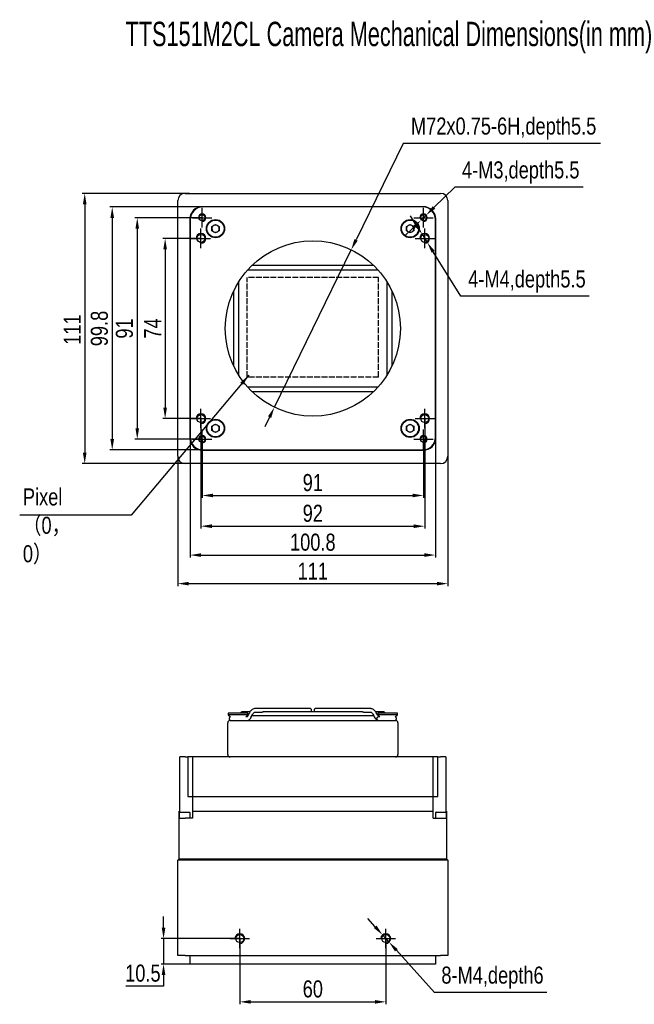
# Model space of a CAD drawing. Header units: millimetres. Extents: x 0 to 15109, y 0 to 959.
# Tile 1 of 5: x 14498 to 14751, y 554 to 959. Entities that reach past the tile are written whole.
import ezdxf

# ---------------------------------------------------------------- set-up
doc = ezdxf.new("R2010")
doc.units = ezdxf.units.MM
for name, pattern in [('ACAD_ISO02W100', [15, 12, -3]), ('CENTER', [50.8, 31.75, -6.35, 6.35, -6.35]), ('CENTER2', [28.575, 19.05, -3.175, 3.175, -3.175])]:
    doc.linetypes.add(name, pattern=pattern)
doc.layers.get('0').update_dxf_attribs({"lineweight": 15})
for name, color, linetype, lineweight in [('粗实线', 7, 'Continuous', 50), ('细实线', 3, 'Continuous', 25), ('细点画线', 1, 'CENTER2', 25), ('细虚线', 2, 'ACAD_ISO02W100', 25)]:
    doc.layers.add(name, color=color, linetype=linetype, lineweight=lineweight)
doc.styles.add('iTek', font='txt', dxfattribs={"width": 0.8, "height": 7})
doc.dimstyles.new('iTek', dxfattribs={"dimscale": 0, "dimtxt": 7, "dimasz": 4.5, "dimexe": 1, "dimexo": 0, "dimgap": 1.5, "dimtad": 1, "dimtoh": 1, "dimdsep": 46, "dimtxsty": 'iTek', "dimcen": 4, "dimclrd": 256, "dimclre": 256, "dimclrt": 256, "dimazin": 2, "dimtfac": 1, "dimtmove": 0, "dimatfit": 3, "dimfxl": 1, "dimlwd": -1, "dimlwe": -1, "dimarcsym": 0})

# ---------------------------------------------------------------- blocks, each defined once
blk = doc.blocks.new('*D115')
at = {"layer": 'Defpoints', "color": 0, "lineweight": 30}
for p in [(14588.53, 581.26), (14557.18, 570.76), (14568.13, 570.76)]:
    blk.add_point(p, dxfattribs=at)
at = {"layer": '细实线'}
for p, q in [((14557.18, 585.76), (14557.18, 590.26)), ((14588.53, 581.26), (14556.18, 581.26)), ((14557.18, 581.26), (14557.18, 570.76)), ((14568.13, 570.76), (14556.18, 570.76)), ((14557.18, 566.26), (14557.18, 561.76)), ((14557.18, 561.76), (14541.69, 561.76))]:
    blk.add_line(p, q, dxfattribs=at)
at = {"layer": '细实线', "lineweight": 30}
for points in [[(14556.43, 585.76), (14557.93, 585.76), (14557.18, 581.26)], [(14556.43, 566.26), (14557.93, 566.26), (14557.18, 570.76)]]:
    blk.add_solid(points, dxfattribs=at)
at = {"layer": '细实线', "insert": (14548.69, 567.01), "char_height": 7, "attachment_point": 5, "style": 'iTek'}
blk.add_mtext('10.5', dxfattribs=at)
blk = doc.blocks.new('*D116')
at = {"layer": 'Defpoints', "color": 0, "lineweight": 30}
for p in [(14588.53, 581.26), (14648.53, 581.26), (14648.53, 555.25)]:
    blk.add_point(p, dxfattribs=at)
at = {"layer": '细实线'}
for p, q in [((14588.53, 581.26), (14588.53, 554.25)), ((14648.53, 581.26), (14648.53, 554.25)), ((14593.03, 555.25), (14644.03, 555.25))]:
    blk.add_line(p, q, dxfattribs=at)
at = {"layer": '细实线', "lineweight": 30}
for points in [[(14593.03, 556), (14593.03, 554.5), (14588.53, 555.25)], [(14644.03, 556), (14644.03, 554.5), (14648.53, 555.25)]]:
    blk.add_solid(points, dxfattribs=at)
at = {"layer": '细实线', "insert": (14618.53, 560.53), "char_height": 7, "attachment_point": 5, "style": 'iTek'}
blk.add_mtext('60', dxfattribs=at)
blk = doc.blocks.new('*D117')
at = {"layer": 'Defpoints', "color": 0, "lineweight": 30}
for p in [(14647.19, 582.75), (14649.87, 579.78)]:
    blk.add_point(p, dxfattribs=at)
at = {"layer": '细实线'}
for p, q in [((14644.18, 586.09), (14641.16, 589.43)), ((14647.19, 582.75), (14649.87, 579.78)), ((14668.54, 559.1), (14652.89, 576.44)), ((14714.75, 559.1), (14668.54, 559.1))]:
    blk.add_line(p, q, dxfattribs=at)
at = {"layer": '细实线', "lineweight": 30}
for points in [[(14644.74, 586.59), (14643.62, 585.59), (14647.19, 582.75)], [(14653.45, 576.94), (14652.33, 575.94), (14649.87, 579.78)]]:
    blk.add_solid(points, dxfattribs=at)
at = {"layer": '细实线', "insert": (14692.39, 565.19), "char_height": 7, "attachment_point": 5, "style": 'iTek'}
blk.add_mtext('8-M4,depth6', dxfattribs=at)
blk = doc.blocks.new('*D98')
at = {"layer": 'Defpoints', "color": 0, "lineweight": 30}
for p in [(14663.47, 870.49), (14665.6, 867.11)]:
    blk.add_point(p, dxfattribs=at)
at = {"layer": '细实线'}
for p, q in [((14661.08, 874.3), (14658.68, 878.11)), ((14663.47, 870.49), (14665.6, 867.11)), ((14679.44, 845.09), (14667.99, 863.3)), ((14732.15, 845.09), (14679.44, 845.09))]:
    blk.add_line(p, q, dxfattribs=at)
at = {"layer": '细实线', "lineweight": 30}
for points in [[(14661.71, 874.7), (14660.44, 873.91), (14663.47, 870.49)], [(14668.63, 863.7), (14667.36, 862.9), (14665.6, 867.11)]]:
    blk.add_solid(points, dxfattribs=at)
at = {"layer": '细实线', "lineweight": 30, "insert": (14706.54, 851.08), "char_height": 7, "attachment_point": 5, "style": 'iTek'}
blk.add_mtext('4-M4,depth5.5', dxfattribs=at)
blk = doc.blocks.new('*D99')
at = {"layer": 'Defpoints', "color": 0, "lineweight": 30}
for p in [(14665.11, 878.35), (14662.96, 876.26)]:
    blk.add_point(p, dxfattribs=at)
at = {"layer": '细实线'}
for p, q in [((14676.88, 889.79), (14668.34, 881.48)), ((14729.59, 889.79), (14676.88, 889.79)), ((14662.96, 876.26), (14665.11, 878.35)), ((14659.73, 873.12), (14656.51, 869.98))]:
    blk.add_line(p, q, dxfattribs=at)
at = {"layer": '细实线', "lineweight": 30}
for points in [[(14667.81, 882.02), (14668.86, 880.95), (14665.11, 878.35)], [(14659.21, 873.66), (14660.26, 872.58), (14662.96, 876.26)]]:
    blk.add_solid(points, dxfattribs=at)
at = {"layer": '细实线', "insert": (14703.99, 895.88), "char_height": 7, "attachment_point": 5, "style": 'iTek'}
blk.add_mtext('4-M3,depth5.5', dxfattribs=at)
blk = doc.blocks.new('*D100')
at = {"layer": 'Defpoints', "color": 0, "lineweight": 30}
for p in [(14567.91, 887.3), (14524.78, 776.3), (14567.28, 776.3)]:
    blk.add_point(p, dxfattribs=at)
at = {"layer": '细实线'}
for p, q in [((14567.91, 887.3), (14523.78, 887.3)), ((14524.78, 882.8), (14524.78, 780.8)), ((14567.28, 776.3), (14523.78, 776.3))]:
    blk.add_line(p, q, dxfattribs=at)
at = {"layer": '细实线', "lineweight": 30}
for points in [[(14524.03, 882.8), (14525.53, 882.8), (14524.78, 887.3)], [(14524.03, 780.8), (14525.53, 780.8), (14524.78, 776.3)]]:
    blk.add_solid(points, dxfattribs=at)
at = {"layer": '细实线', "insert": (14519.66, 831.35), "char_height": 7, "attachment_point": 5, "rotation": 90, "style": 'iTek'}
blk.add_mtext('111', dxfattribs=at)
blk = doc.blocks.new('*D101')
at = {"layer": 'Defpoints', "color": 0, "lineweight": 30}
for p in [(14573.03, 877.3), (14546.37, 786.3), (14573.03, 786.3)]:
    blk.add_point(p, dxfattribs=at)
at = {"layer": '细实线'}
for p, q in [((14573.03, 877.3), (14545.37, 877.3)), ((14546.37, 872.8), (14546.37, 790.8)), ((14573.03, 786.3), (14545.37, 786.3))]:
    blk.add_line(p, q, dxfattribs=at)
at = {"layer": '细实线', "lineweight": 30}
for points in [[(14545.62, 872.8), (14547.12, 872.8), (14546.37, 877.3)], [(14545.62, 790.8), (14547.12, 790.8), (14546.37, 786.3)]]:
    blk.add_solid(points, dxfattribs=at)
at = {"layer": '细实线', "insert": (14541.11, 831.8), "char_height": 7, "attachment_point": 5, "rotation": 90, "style": 'iTek'}
blk.add_mtext('91', dxfattribs=at)
blk = doc.blocks.new('*D102')
at = {"layer": 'Defpoints', "color": 0, "lineweight": 30}
for p in [(14572.53, 868.8), (14557.83, 794.8), (14572.53, 794.8)]:
    blk.add_point(p, dxfattribs=at)
at = {"layer": '细实线'}
for p, q in [((14572.53, 868.8), (14556.83, 868.8)), ((14557.83, 864.3), (14557.83, 799.3)), ((14572.53, 794.8), (14556.83, 794.8))]:
    blk.add_line(p, q, dxfattribs=at)
at = {"layer": '细实线', "lineweight": 30}
for points in [[(14557.08, 864.3), (14558.58, 864.3), (14557.83, 868.8)], [(14557.08, 799.3), (14558.58, 799.3), (14557.83, 794.8)]]:
    blk.add_solid(points, dxfattribs=at)
at = {"layer": '细实线', "insert": (14552.71, 831.8), "char_height": 7, "attachment_point": 5, "rotation": 90, "style": 'iTek'}
blk.add_mtext('74', dxfattribs=at)
blk = doc.blocks.new('*D103')
at = {"layer": 'Defpoints', "color": 0, "lineweight": 30}
for p in [(14573.33, 881.7), (14536.08, 781.9), (14573.33, 781.9)]:
    blk.add_point(p, dxfattribs=at)
at = {"layer": '细实线'}
for p, q in [((14573.33, 881.7), (14535.08, 881.7)), ((14536.08, 877.2), (14536.08, 786.4)), ((14573.33, 781.9), (14535.08, 781.9))]:
    blk.add_line(p, q, dxfattribs=at)
at = {"layer": '细实线', "lineweight": 30}
for points in [[(14535.33, 877.2), (14536.83, 877.2), (14536.08, 881.7)], [(14535.33, 786.4), (14536.83, 786.4), (14536.08, 781.9)]]:
    blk.add_solid(points, dxfattribs=at)
at = {"layer": '细实线', "insert": (14530.81, 831.8), "char_height": 7, "attachment_point": 5, "rotation": 90, "style": 'iTek'}
blk.add_mtext('99.8', dxfattribs=at)
blk = doc.blocks.new('*D104')
at = {"layer": 'Defpoints', "color": 0, "lineweight": 30}
for p in [(14563.03, 779.3), (14674.03, 779.3), (14674.03, 727.02)]:
    blk.add_point(p, dxfattribs=at)
at = {"layer": '细实线'}
for p, q in [((14563.03, 779.3), (14563.03, 726.02)), ((14674.03, 779.3), (14674.03, 726.02)), ((14567.53, 727.02), (14669.53, 727.02))]:
    blk.add_line(p, q, dxfattribs=at)
at = {"layer": '细实线', "lineweight": 30}
for points in [[(14567.53, 727.77), (14567.53, 726.27), (14563.03, 727.02)], [(14669.53, 727.77), (14669.53, 726.27), (14674.03, 727.02)]]:
    blk.add_solid(points, dxfattribs=at)
at = {"layer": '细实线', "insert": (14618.53, 732.14), "char_height": 7, "attachment_point": 5, "style": 'iTek'}
blk.add_mtext('111', dxfattribs=at)
blk = doc.blocks.new('*D105')
at = {"layer": 'Defpoints', "color": 0, "lineweight": 30}
for p in [(14572.53, 794.8), (14664.53, 794.8), (14664.53, 750.6)]:
    blk.add_point(p, dxfattribs=at)
at = {"layer": '细实线'}
for p, q in [((14572.53, 794.8), (14572.53, 749.6)), ((14664.53, 794.8), (14664.53, 749.6)), ((14577.03, 750.6), (14660.03, 750.6))]:
    blk.add_line(p, q, dxfattribs=at)
at = {"layer": '细实线', "lineweight": 30}
for points in [[(14577.03, 751.35), (14577.03, 749.85), (14572.53, 750.6)], [(14660.03, 751.35), (14660.03, 749.85), (14664.53, 750.6)]]:
    blk.add_solid(points, dxfattribs=at)
at = {"layer": '细实线', "insert": (14618.53, 755.87), "char_height": 7, "attachment_point": 5, "style": 'iTek'}
blk.add_mtext('92', dxfattribs=at)
blk = doc.blocks.new('*D106')
at = {"layer": 'Defpoints', "color": 0, "lineweight": 30}
for p in [(14573.03, 786.3), (14664.03, 786.3), (14664.03, 763.22)]:
    blk.add_point(p, dxfattribs=at)
at = {"layer": '细实线'}
for p, q in [((14573.03, 786.3), (14573.03, 762.22)), ((14664.03, 786.3), (14664.03, 762.22)), ((14577.53, 763.22), (14659.53, 763.22))]:
    blk.add_line(p, q, dxfattribs=at)
at = {"layer": '细实线', "lineweight": 30}
for points in [[(14577.53, 763.97), (14577.53, 762.47), (14573.03, 763.22)], [(14659.53, 763.97), (14659.53, 762.47), (14664.03, 763.22)]]:
    blk.add_solid(points, dxfattribs=at)
at = {"layer": '细实线', "insert": (14618.53, 768.48), "char_height": 7, "attachment_point": 5, "style": 'iTek'}
blk.add_mtext('91', dxfattribs=at)
blk = doc.blocks.new('*D107')
at = {"layer": 'Defpoints', "color": 0, "lineweight": 30}
for p in [(14568.13, 787.1), (14668.93, 787.1), (14668.93, 738.75)]:
    blk.add_point(p, dxfattribs=at)
at = {"layer": '细实线'}
for p, q in [((14568.13, 787.1), (14568.13, 737.75)), ((14668.93, 787.1), (14668.93, 737.75)), ((14572.63, 738.75), (14664.43, 738.75))]:
    blk.add_line(p, q, dxfattribs=at)
at = {"layer": '细实线', "lineweight": 30}
for points in [[(14572.63, 739.5), (14572.63, 738), (14568.13, 738.75)], [(14664.43, 739.5), (14664.43, 738), (14668.93, 738.75)]]:
    blk.add_solid(points, dxfattribs=at)
at = {"layer": '细实线', "insert": (14618.53, 744), "char_height": 7, "attachment_point": 5, "style": 'iTek'}
blk.add_mtext('100.8', dxfattribs=at)
blk = doc.blocks.new('*D108')
at = {"layer": 'Defpoints', "color": 0, "lineweight": 30}
for p in [(14634.33, 864.15), (14602.74, 799.45)]:
    blk.add_point(p, dxfattribs=at)
at = {"layer": '细实线'}
for p, q in [((14655.65, 907.8), (14636.31, 868.19)), ((14736.79, 907.8), (14655.65, 907.8)), ((14602.74, 799.45), (14634.33, 864.15)), ((14600.76, 795.41), (14598.79, 791.37))]:
    blk.add_line(p, q, dxfattribs=at)
at = {"layer": '细实线', "lineweight": 30}
for points in [[(14635.63, 868.52), (14636.98, 867.86), (14634.33, 864.15)], [(14600.09, 795.74), (14601.43, 795.08), (14602.74, 799.45)]]:
    blk.add_solid(points, dxfattribs=at)
at = {"layer": '细实线', "insert": (14696.97, 913.89), "char_height": 7, "attachment_point": 5, "style": 'iTek'}
blk.add_mtext('M72x0.75-6H,depth5.5', dxfattribs=at)

msp = doc.modelspace()

# ---------------------------------------------------------------- linework, layer by layer
at = {"color": 7, "linetype": 'Continuous', "lineweight": 30}
for centre, radius in [((14573.035, 877.301), 1.25), ((14664.035, 877.301), 1.25), ((14572.535, 868.801), 1.65), ((14664.535, 868.801), 1.65), ((14572.535, 794.801), 1.65), ((14664.535, 794.801), 1.65), ((14573.035, 786.301), 1.25), ((14573.035, 786.301), 1.25), ((14664.035, 786.301), 1.25)]:
    msp.add_circle(centre, radius, dxfattribs=at)
at = {"layer": '粗实线', "lineweight": 30}
for p, q in [((14566.035, 887.301), (14671.035, 887.301)), ((14563.035, 779.301), (14563.035, 884.301)), ((14664.035, 881.801), (14573.035, 881.801)), ((14663.735, 881.701), (14573.335, 881.701)), ((14674.035, 884.301), (14674.035, 779.301)), ((14568.035, 876.801), (14568.035, 786.801)), ((14568.135, 876.501), (14568.135, 787.101)), ((14577.014, 873.631), (14578.493, 874.533)), ((14577.056, 871.9), (14577.014, 873.631)), ((14578.493, 874.533), (14580.013, 873.703)), ((14580.013, 873.703), (14580.055, 871.971)), ((14657.014, 873.631), (14658.493, 874.533)), ((14657.056, 871.9), (14657.014, 873.631)), ((14658.493, 874.533), (14660.013, 873.703)), ((14660.013, 873.703), (14660.055, 871.971)), ((14668.935, 787.101), (14668.935, 876.501)), ((14669.035, 786.801), (14669.035, 876.801)), ((14578.576, 871.07), (14577.056, 871.9)), ((14580.055, 871.971), (14578.576, 871.07)), ((14658.576, 871.07), (14657.056, 871.9)), ((14660.055, 871.971), (14658.576, 871.07)), ((14593.635, 857.801), (14643.434, 857.801)), ((14645.367, 855.801), (14591.702, 855.801)), ((14588.035, 850.926), (14588.035, 812.677)), ((14649.035, 812.677), (14649.035, 850.926)), ((14586.035, 816.317), (14586.035, 847.285)), ((14651.035, 847.285), (14651.035, 816.317)), ((14591.702, 807.801), (14645.367, 807.801)), ((14643.434, 805.801), (14593.635, 805.801)), ((14577.014, 791.631), (14578.493, 792.533)), ((14577.056, 789.9), (14577.014, 791.631)), ((14578.576, 789.07), (14577.056, 789.9)), ((14578.493, 792.533), (14580.013, 791.703)), ((14580.055, 789.971), (14578.576, 789.07)), ((14580.013, 791.703), (14580.055, 789.971)), ((14657.014, 791.631), (14658.493, 792.533)), ((14657.056, 789.9), (14657.014, 791.631)), ((14658.576, 789.07), (14657.056, 789.9)), ((14658.493, 792.533), (14660.013, 791.703)), ((14660.055, 789.971), (14658.576, 789.07)), ((14660.013, 791.703), (14660.055, 789.971)), ((14573.035, 781.801), (14664.035, 781.801)), ((14573.335, 781.901), (14663.735, 781.901)), ((14671.035, 776.301), (14566.035, 776.301)), ((14616.413, 675.733), (14594.897, 675.733)), ((14642.172, 675.733), (14620.656, 675.733)), ((14642.172, 675.733), (14642.074, 675.72)), ((14642.483, 675.707), (14642.074, 675.72)), ((14583.765, 673.833), (14583.765, 673.153)), ((14590.424, 673.833), (14583.765, 673.833)), ((14583.765, 673.153), (14584.634, 672.284)), ((14590.424, 673.153), (14583.765, 673.153)), ((14592.698, 674.333), (14589.535, 674.333)), ((14591.805, 673.833), (14590.424, 673.833)), ((14591.805, 673.153), (14590.424, 673.153)), ((14590.984, 672.332), (14591.805, 673.153)), ((14591.668, 672.333), (14590.985, 672.333)), ((14591.485, 672.833), (14591.769, 672.833)), ((14591.805, 673.153), (14591.805, 673.833)), ((14592.48, 674.021), (14592.151, 673.35)), ((14593.498, 672.69), (14593.486, 672.67)), ((14593.498, 672.69), (14593.827, 673.361)), ((14593.568, 672.833), (14639.041, 672.833)), ((14594.897, 674.233), (14597.764, 674.233)), ((14638.776, 674.333), (14598.293, 674.333)), ((14639.041, 672.833), (14643.501, 672.833)), ((14639.305, 674.233), (14642.172, 674.233)), ((14642.069, 674.247), (14642.172, 674.233)), ((14643.243, 673.361), (14643.571, 672.69)), ((14643.245, 673.356), (14643.243, 673.361)), ((14643.571, 672.69), (14643.583, 672.67)), ((14643.583, 672.67), (14643.571, 672.69)), ((14643.962, 672.077), (14644.028, 672.012)), ((14644.919, 673.35), (14644.59, 674.021)), ((14644.926, 673.331), (14644.919, 673.35)), ((14645.134, 673.013), (14644.931, 673.308)), ((14645.237, 672.913), (14645.134, 673.013)), ((14645.265, 673.833), (14645.265, 673.153)), ((14651.924, 673.833), (14645.265, 673.833)), ((14645.265, 673.153), (14646.085, 672.332)), ((14651.924, 673.153), (14645.265, 673.153)), ((14645.319, 672.833), (14645.585, 672.833)), ((14646.085, 672.333), (14645.466, 672.333)), ((14653.305, 673.833), (14651.924, 673.833)), ((14653.305, 673.153), (14651.924, 673.153)), ((14652.435, 672.284), (14653.305, 673.153)), ((14653.305, 673.153), (14653.305, 673.833)), ((14583.535, 656.833), (14583.535, 669.833)), ((14584.535, 670.833), (14586.535, 670.833)), ((14586.535, 670.833), (14650.535, 670.833)), ((14650.535, 670.833), (14652.535, 670.833)), ((14653.535, 669.833), (14653.535, 656.833)), ((14563.835, 633.633), (14563.835, 655.833)), ((14566.035, 655.833), (14563.835, 655.833)), ((14566.035, 655.833), (14567.112, 655.833)), ((14567.112, 655.833), (14567.112, 639.633)), ((14569.035, 655.833), (14567.112, 655.833)), ((14668.035, 655.833), (14569.035, 655.833)), ((14569.035, 655.833), (14569.035, 639.633)), ((14668.035, 639.633), (14668.035, 655.833)), ((14669.958, 655.833), (14668.035, 655.833)), ((14669.958, 639.633), (14669.958, 655.833)), ((14669.958, 655.833), (14671.035, 655.833)), ((14673.235, 655.833), (14671.035, 655.833)), ((14673.235, 655.833), (14673.235, 633.633)), ((14567.112, 639.633), (14569.035, 639.633)), ((14569.035, 639.633), (14668.035, 639.633)), ((14569.035, 639.633), (14569.035, 633.633)), ((14668.035, 633.633), (14668.035, 639.633)), ((14668.035, 639.633), (14669.958, 639.633)), ((14563.835, 633.633), (14563.535, 633.633)), ((14563.535, 630.633), (14563.535, 633.633)), ((14563.635, 632.82), (14563.635, 630.633)), ((14563.947, 633.133), (14567.822, 633.133)), ((14568.135, 630.633), (14568.135, 632.82)), ((14569.035, 633.633), (14569.035, 630.633)), ((14569.035, 633.633), (14668.035, 633.633)), ((14668.035, 630.633), (14668.035, 633.633)), ((14668.935, 632.82), (14668.935, 630.633)), ((14669.247, 633.133), (14671.185, 633.133)), ((14671.185, 633.133), (14673.122, 633.133)), ((14673.535, 633.633), (14673.235, 633.633)), ((14673.435, 630.633), (14673.435, 632.82)), ((14673.535, 633.633), (14673.535, 630.633)), ((14563.535, 613.983), (14563.535, 630.633)), ((14563.535, 630.633), (14566.035, 630.633)), ((14569.035, 630.633), (14566.035, 630.633)), ((14668.035, 630.633), (14671.035, 630.633)), ((14671.035, 630.633), (14673.535, 630.633)), ((14673.535, 630.633), (14673.535, 613.983)), ((14563.535, 613.983), (14563.035, 613.483)), ((14566.035, 613.483), (14563.035, 613.483)), ((14563.035, 574.263), (14563.035, 613.483)), ((14563.535, 613.983), (14566.035, 613.983)), ((14566.035, 613.983), (14671.035, 613.983)), ((14671.035, 613.483), (14566.035, 613.483)), ((14671.035, 613.983), (14673.535, 613.983)), ((14674.035, 613.483), (14671.035, 613.483)), ((14674.035, 613.483), (14673.535, 613.983)), ((14674.035, 613.483), (14674.035, 574.263)), ((14566.035, 574.263), (14563.035, 574.263)), ((14566.035, 574.263), (14671.035, 574.263)), ((14568.135, 570.763), (14568.135, 574.263)), ((14668.935, 574.263), (14668.935, 570.763)), ((14674.035, 574.263), (14671.035, 574.263)), ((14573.335, 570.763), (14568.135, 570.763)), ((14663.735, 570.763), (14573.335, 570.763)), ((14668.935, 570.763), (14663.735, 570.763))]:
    msp.add_line(p, q, dxfattribs=at)
at = {"layer": '粗实线', "lineweight": 30, "flags": 128}
for points in [[(14594.897, 675.733), (14594.578, 675.706), (14594.524, 675.695)], [(14642.425, 675.716), (14642.491, 675.706), (14642.546, 675.695)], [(14593.107, 672.076), (14593.258, 672.28), (14593.486, 672.67)]]:
    msp.add_lwpolyline(points, dxfattribs=at)
at = {"layer": '粗实线', "lineweight": 30}
for centre, radius in [((14573.035, 877.301), 1.25), ((14573.035, 877.301), 1.25), ((14664.035, 877.301), 1.25), ((14664.035, 877.301), 1.25), ((14578.535, 872.801), 3.75), ((14578.535, 872.801), 3.5), ((14658.535, 872.801), 3.75), ((14658.535, 872.801), 3.5), ((14572.535, 868.801), 1.65), ((14572.535, 868.801), 1.65), ((14664.535, 868.801), 1.65), ((14664.535, 868.801), 1.65), ((14618.535, 831.801), 36), ((14572.535, 794.801), 1.65), ((14572.535, 794.801), 1.65), ((14578.535, 790.801), 3.75), ((14578.535, 790.801), 3.5), ((14658.535, 790.801), 3.75), ((14658.535, 790.801), 3.5), ((14664.535, 794.801), 1.65), ((14664.535, 794.801), 1.65), ((14573.035, 786.301), 1.25), ((14573.035, 786.301), 1.25), ((14664.035, 786.301), 1.25), ((14664.035, 786.301), 1.25), ((14588.535, 581.263), 1.65), ((14648.535, 581.263), 1.65)]:
    msp.add_circle(centre, radius, dxfattribs=at)
at = {"layer": '粗实线', "color": 7, "linetype": 'Continuous', "lineweight": 30}
for centre, radius in [((14573.035, 877.301), 1.25), ((14588.535, 581.263), 1.65), ((14648.535, 581.263), 1.65)]:
    msp.add_circle(centre, radius, dxfattribs=at)
at = {"layer": '粗实线', "lineweight": 30}
for centre, radius, start, end in [((14566.035, 884.301), 3, 90, 180), ((14671.035, 884.301), 3, 0, 90), ((14573.035, 876.801), 5, 90, 180), ((14573.335, 876.501), 5.2, 90, 180), ((14663.735, 876.501), 5.2, 0, 90), ((14664.035, 876.801), 5, 0, 90), ((14578.535, 872.801), 1.5, 121.36913, 181.36913), ((14578.535, 872.801), 1.5, 61.36913, 121.36913), ((14578.535, 872.801), 1.5, 1.36913, 61.36913), ((14658.535, 872.801), 1.5, 121.36913, 181.36913), ((14658.535, 872.801), 1.5, 61.36913, 121.36913), ((14658.535, 872.801), 1.5, 1.36913, 61.36913), ((14578.535, 872.801), 1.5, 181.36913, 241.36913), ((14578.535, 872.801), 1.5, 241.36913, 301.36913), ((14578.535, 872.801), 1.5, 301.36913, 1.36913), ((14658.535, 872.801), 1.5, 181.36913, 241.36913), ((14658.535, 872.801), 1.5, 241.36913, 301.36913), ((14658.535, 872.801), 1.5, 301.36913, 1.36913), ((14578.535, 790.801), 1.5, 121.36913, 181.36913), ((14578.535, 790.801), 1.5, 181.36913, 241.36913), ((14578.535, 790.801), 1.5, 61.36913, 121.36913), ((14578.535, 790.801), 1.5, 241.36913, 301.36913), ((14578.535, 790.801), 1.5, 1.36913, 61.36913), ((14578.535, 790.801), 1.5, 301.36913, 1.36913), ((14658.535, 790.801), 1.5, 121.36913, 181.36913), ((14658.535, 790.801), 1.5, 181.36913, 241.36913), ((14658.535, 790.801), 1.5, 61.36913, 121.36913), ((14658.535, 790.801), 1.5, 241.36913, 301.36913), ((14658.535, 790.801), 1.5, 1.36913, 61.36913), ((14658.535, 790.801), 1.5, 301.36913, 1.36913), ((14573.035, 786.801), 5, 180, 270), ((14573.335, 787.101), 5.2, 180, 270), ((14663.735, 787.101), 5.2, 270, 0), ((14664.035, 786.801), 5, 270, 0), ((14566.035, 779.301), 3, 180, 270), ((14671.035, 779.301), 3, 270, 0), ((14646.406, 674.055), 3.144, 206.12868, 238.68766), ((14645.479, 671.595), 0.738, 91.01066, 180.97527), ((14645.479, 671.57), 0.738, 179.02444, 268.98963), ((14584.535, 669.833), 1, 90, 180), ((14652.535, 669.833), 1, 0, 90), ((14584.535, 656.833), 1, 180, 270), ((14652.535, 656.833), 1, 270, 0), ((14563.947, 632.82), 0.313, 90, 180), ((14567.822, 632.82), 0.313, 0, 90), ((14669.247, 632.82), 0.313, 90, 180), ((14673.122, 632.82), 0.312, 0, 90)]:
    msp.add_arc(centre, radius, start, end, dxfattribs=at)
for points, knots in [([(14594.586, 675.707), (14594.344, 675.649), (14593.875, 675.536), (14593.099, 675.012), (14592.719, 674.404), (14592.48, 674.022)], [0, 0, 0, 0, 0.2825105, 0.5481113, 1, 1, 1, 1]), ([(14617.292, 675.733), (14617.28, 675.733), (14617.256, 675.733), (14617.064, 675.733), (14616.788, 675.733), (14616.536, 675.733), (14616.413, 675.733)], [0, 0, 0, 0, 0.2627184, 0.5199775, 0.7669679, 1, 1, 1, 1]), ([(14618.042, 674.983), (14618.032, 675.079), (14618.016, 675.226), (14617.92, 675.402), (14617.822, 675.521), (14617.701, 675.617), (14617.528, 675.708), (14617.385, 675.723), (14617.292, 675.733)], [0, 0, 0, 0, 0.2433507, 0.3733839, 0.5054033, 0.6366339, 0.7643943, 1, 1, 1, 1]), ([(14619.777, 675.733), (14619.684, 675.723), (14619.541, 675.708), (14619.368, 675.617), (14619.247, 675.521), (14619.149, 675.402), (14619.053, 675.226), (14619.038, 675.079), (14619.027, 674.983)], [0, 0, 0, 0, 0.2356057, 0.3633661, 0.4945967, 0.6266161, 0.7566493, 1, 1, 1, 1]), ([(14620.656, 675.733), (14620.533, 675.733), (14620.281, 675.733), (14620.005, 675.733), (14619.814, 675.733), (14619.789, 675.733), (14619.777, 675.733)], [0, 0, 0, 0, 0.2330321, 0.4800225, 0.7372816, 1, 1, 1, 1]), ([(14644.589, 674.022), (14644.35, 674.404), (14643.97, 675.012), (14643.195, 675.536), (14642.725, 675.649), (14642.483, 675.707)], [0, 0, 0, 0, 0.45188862, 0.71748983, 1, 1, 1, 1]), ([(14584.634, 672.284), (14584.618, 672.281), (14584.495, 672.259), (14584.307, 672.095), (14584.136, 671.82), (14584.133, 671.609), (14584.131, 671.508)], [0, 0, 0, 0, 0.0484491, 0.3749921, 0.7015336, 1, 1, 1, 1]), ([(14584.131, 671.658), (14584.133, 671.557), (14584.137, 671.347), (14584.305, 671.065), (14584.569, 670.869), (14584.778, 670.845), (14584.878, 670.833)], [0, 0, 0, 0, 0.2387693, 0.5000007, 0.7612292, 1, 1, 1, 1]), ([(14589.535, 674.333), (14589.436, 674.321), (14589.228, 674.296), (14588.963, 674.11), (14588.876, 673.922), (14588.834, 673.833)], [0, 0, 0, 0, 0.3252494, 0.6810939, 1, 1, 1, 1]), ([(14591.75, 672.833), (14591.714, 672.796), (14591.58, 672.66), (14591.358, 672.529), (14591.163, 672.471), (14591.106, 672.454)], [0, 0, 0, 0, 0.2074611, 0.7707359, 1, 1, 1, 1]), ([(14592.15, 673.349), (14592.042, 673.141), (14591.837, 672.746), (14591.605, 672.421), (14591.582, 672.366), (14591.571, 672.342)], [0, 0, 0, 0, 0.3783799, 0.7180589, 1, 1, 1, 1]), ([(14591.68, 670.833), (14591.815, 670.853), (14592.121, 670.899), (14592.547, 671.228), (14593.026, 671.801), (14593.336, 672.384), (14593.498, 672.69)], [0, 0, 0, 0, 0.1843328, 0.4181043, 0.6950471, 1, 1, 1, 1]), ([(14593.826, 673.361), (14593.968, 673.589), (14594.195, 673.955), (14594.622, 674.216), (14594.868, 674.236), (14594.995, 674.246)], [0, 0, 0, 0, 0.4439349, 0.7124736, 1, 1, 1, 1]), ([(14598.302, 674.331), (14598.297, 674.332), (14598.266, 674.336), (14598.185, 674.322), (14598.068, 674.294), (14597.948, 674.26), (14597.843, 674.237), (14597.788, 674.234), (14597.764, 674.233)], [0, 0, 0, 0, 0.0431774, 0.2453576, 0.4490878, 0.6486255, 0.8448963, 1, 1, 1, 1]), ([(14617.66, 674.333), (14617.673, 674.339), (14617.731, 674.367), (14617.821, 674.446), (14617.92, 674.564), (14618.016, 674.74), (14618.032, 674.887), (14618.042, 674.983)], [0, 0, 0, 0, 0.0531109, 0.248294, 0.4446504, 0.6380526, 1, 1, 1, 1]), ([(14619.027, 674.983), (14619.038, 674.887), (14619.054, 674.74), (14619.149, 674.564), (14619.248, 674.446), (14619.338, 674.367), (14619.397, 674.339), (14619.409, 674.333)], [0, 0, 0, 0, 0.3619474, 0.5553496, 0.751706, 0.9468891, 1, 1, 1, 1]), ([(14639.305, 674.233), (14639.274, 674.235), (14639.21, 674.239), (14639.093, 674.268), (14638.974, 674.302), (14638.862, 674.326), (14638.786, 674.337), (14638.759, 674.332), (14638.755, 674.331)], [0, 0, 0, 0, 0.1946887, 0.3894612, 0.5817998, 0.7730538, 0.9681056, 1, 1, 1, 1]), ([(14642.074, 674.246), (14642.201, 674.236), (14642.447, 674.216), (14642.874, 673.955), (14643.101, 673.589), (14643.243, 673.361)], [0, 0, 0, 0, 0.287526, 0.556065, 1, 1, 1, 1]), ([(14643.571, 672.69), (14643.715, 672.416), (14643.999, 671.875), (14644.457, 671.293), (14644.912, 670.913), (14645.236, 670.858), (14645.389, 670.833)], [0, 0, 0, 0, 0.2733934, 0.5377372, 0.7823964, 1, 1, 1, 1]), ([(14648.235, 673.833), (14648.193, 673.922), (14648.105, 674.111), (14647.846, 674.295), (14646.731, 674.43), (14647.808, 674.292), (14647.051, 674.344), (14646.638, 674.33), (14645.867, 674.334), (14645.098, 674.333), (14644.546, 674.333), (14644.362, 674.333)], [0, 0, 0, 0, 0.019944, 0.0421982, 0.0625391, 0.2329737, 0.4034082, 0.5738428, 0.7442773, 0.9147119, 1, 1, 1, 1]), ([(14645.963, 672.454), (14645.906, 672.471), (14645.711, 672.529), (14645.458, 672.683), (14645.299, 672.848), (14645.237, 672.913)], [0, 0, 0, 0, 0.1986561, 0.6867251, 1, 1, 1, 1]), ([(14652.191, 670.833), (14652.291, 670.845), (14652.5, 670.869), (14652.764, 671.065), (14652.933, 671.347), (14652.936, 671.557), (14652.938, 671.658)], [0, 0, 0, 0, 0.23877149, 0.50000041, 0.76123069, 1, 1, 1, 1]), ([(14652.938, 671.508), (14652.936, 671.609), (14652.933, 671.82), (14652.762, 672.095), (14652.574, 672.259), (14652.451, 672.281), (14652.435, 672.284)], [0, 0, 0, 0, 0.2984668, 0.625007, 0.9515509, 1, 1, 1, 1])]:
    msp.add_open_spline(points, degree=3, knots=knots, dxfattribs=at)
at = {"layer": '细实线'}
for centre, radius in [((14573.035, 877.301), 1.5), ((14664.035, 877.301), 1.5), ((14572.535, 868.801), 2), ((14664.535, 868.801), 2), ((14572.535, 794.801), 2), ((14664.535, 794.801), 2), ((14573.035, 786.301), 1.5), ((14664.035, 786.301), 1.5), ((14588.535, 581.263), 2), ((14648.535, 581.263), 2)]:
    msp.add_arc(centre, radius, 270, 180, dxfattribs=at)
at = {"layer": '细点画线'}
for p, q in [((14573.035, 873.301), (14573.035, 881.301)), ((14664.035, 873.301), (14664.035, 881.301)), ((14569.035, 877.301), (14577.035, 877.301)), ((14660.035, 877.301), (14668.035, 877.301)), ((14572.535, 864.801), (14572.535, 872.801)), ((14664.535, 864.801), (14664.535, 872.801)), ((14568.535, 868.801), (14576.535, 868.801)), ((14660.535, 868.801), (14668.535, 868.801)), ((14572.535, 790.801), (14572.535, 798.801)), ((14664.535, 790.801), (14664.535, 798.801)), ((14568.535, 794.801), (14576.535, 794.801)), ((14660.535, 794.801), (14668.535, 794.801)), ((14573.035, 782.301), (14573.035, 790.301)), ((14664.035, 782.301), (14664.035, 790.301)), ((14569.035, 786.301), (14577.035, 786.301)), ((14660.035, 786.301), (14668.035, 786.301)), ((14588.535, 577.263), (14588.535, 585.263)), ((14584.535, 581.263), (14592.535, 581.263))]:
    msp.add_line(p, q, dxfattribs=at)
at = {"layer": '细点画线', "linetype": 'CENTER'}
for p, q in [((14588.535, 577.263), (14588.535, 585.263)), ((14648.535, 577.263), (14648.535, 585.263)), ((14644.535, 581.263), (14652.535, 581.263))]:
    msp.add_line(p, q, dxfattribs=at)
at = {"layer": '细虚线', "ltscale": 0.2}
for p, q in [((14591.534, 811.85), (14591.534, 852.75)), ((14645.534, 852.75), (14591.534, 852.75)), ((14591.534, 811.85), (14591.534, 852.75)), ((14645.534, 811.85), (14645.534, 852.75)), ((14645.534, 811.85), (14591.534, 811.85)), ((14645.534, 811.85), (14591.534, 811.85))]:
    msp.add_line(p, q, dxfattribs=at)

# ---------------------------------------------------------------- texts
at = {"layer": '细实线', "color": 1, "linetype": 'CENTER', "insert": (14541.515, 957.76), "char_height": 10, "width": 301.54421, "attachment_point": 1, "style": 'iTek'}
msp.add_mtext('{\\C0;TTS151M2CL Camera Mechanical Dimensions(in mm)}', dxfattribs=at)
at = {"layer": '细实线', "color": 1, "linetype": 'CENTER', "lineweight": 30, "insert": (14499.358, 766.125), "char_height": 7, "width": 15.87985, "attachment_point": 1, "style": 'iTek'}
msp.add_mtext('Pixel{\\fSimSun|b0|i0|c134|p2;（}0{\\fSimSun|b0|i0|c134|p2;，}0{\\fSimSun|b0|i0|c134|p2;）}', dxfattribs=at)

# ---------------------------------------------------------------- dimensions: what is measured, and where the dimension line sits
at = {"layer": '细实线'}
for p1, p2, text, picture, middle in [((14602.736, 799.453), (14634.333, 864.149), 'M72x0.75-6H,depth5.5', '*D108', (14696.971, 907.8)), ((14662.959, 876.256), (14665.11, 878.347), '4-M3,depth5.5', '*D99', (14703.987, 889.793)), ((14647.195, 582.747), (14649.875, 579.778), '8-M4,depth6', '*D117', (14692.392, 559.101))]:
    dim = msp.add_diameter_dim_2p(p1=p1, p2=p2, text=text, dimstyle='iTek', override={"dimscale": 1}, dxfattribs=at)
    dim.commit()
    dim.dimension.update_dxf_attribs({"geometry": picture, "text_midpoint": middle, "dimtype": 163})
for base, p1, p2, picture, middle in [((14524.778, 776.301), (14567.906, 887.301), (14567.283, 776.301), '*D100', (14524.778, 831.354)), ((14536.076, 781.901), (14573.335, 881.701), (14573.335, 781.901), '*D103', (14536.076, 831.801)), ((14546.373, 786.301), (14573.035, 877.301), (14573.035, 786.301), '*D101', (14546.373, 831.801)), ((14557.828, 794.801), (14572.535, 868.801), (14572.535, 794.801), '*D102', (14557.828, 831.801)), ((14557.178, 570.763), (14588.535, 581.263), (14568.135, 570.763), '*D115', (14548.686, 561.763))]:
    dim = msp.add_linear_dim(base=base, p1=p1, p2=p2, angle=90, dimstyle='iTek', override={"dimscale": 1}, dxfattribs=at)
    dim.commit()
    dim.dimension.update_dxf_attribs({"geometry": picture, "text_midpoint": middle, "dimtype": 160})
at = {"layer": '细实线', "lineweight": 30}
dim = msp.add_diameter_dim_2p(p1=(14663.47, 870.494), p2=(14665.599, 867.108), text='4-M4,depth5.5', dimstyle='iTek', override={"dimscale": 1}, dxfattribs=at)
dim.commit()
dim.dimension.update_dxf_attribs({"geometry": '*D98', "text_midpoint": (14706.543, 845.086), "dimtype": 163})
at = {"layer": '细实线'}
for base, p1, p2, picture, middle in [((14664.535, 750.6), (14572.535, 794.801), (14664.535, 794.801), '*D105', (14618.535, 750.6)), ((14668.935, 738.747), (14568.135, 787.101), (14668.935, 787.101), '*D107', (14618.535, 738.747)), ((14664.035, 763.218), (14573.035, 786.301), (14664.035, 786.301), '*D106', (14618.535, 763.218)), ((14674.035, 727.021), (14563.035, 779.301), (14674.035, 779.301), '*D104', (14618.535, 727.021))]:
    dim = msp.add_linear_dim(base=base, p1=p1, p2=p2, dimstyle='iTek', override={"dimscale": 1}, dxfattribs=at)
    dim.commit()
    dim.dimension.update_dxf_attribs({"geometry": picture, "text_midpoint": middle, "dimtype": 160})
dim = msp.add_linear_dim(base=(14648.535, 555.252), p1=(14588.535, 581.263), p2=(14648.535, 581.263), dimstyle='iTek', override={"dimscale": 1}, dxfattribs=at)
dim.commit()
dim.dimension.update_dxf_attribs({"geometry": '*D116', "text_midpoint": (14618.535, 560.528)})

# ---------------------------------------------------------------- leaders
at = {"layer": '细实线', "color": 1}
msp.add_leader([(14592.2, 812.574), (14543.849, 755.149), (14498.041, 755.149)], dimstyle='iTek', override={"dimscale": 1, "dimtad": 0}, dxfattribs=at)

doc.saveas('drawing.dxf')
